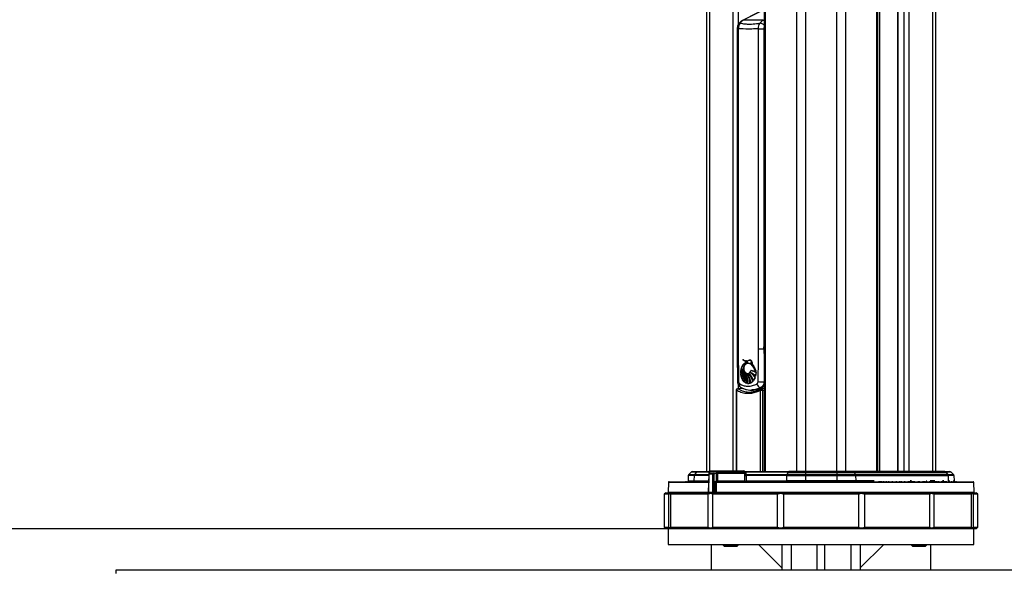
# Model space of a CAD drawing. Header units: millimetres. Extents: x 20 to 22981, y 40 to 19992.
# Tile 115 of 158: x 16663 to 17919, y 2065 to 2768. Entities that reach past the tile are written whole.
import ezdxf

# ---------------------------------------------------------------- set-up
doc = ezdxf.new("R2010")
doc.units = ezdxf.units.MM
doc.header["$LTSCALE"] = 2
doc.layers.add('COMPONENT_GEOMETRY', color=7, linetype='Continuous')
doc.styles.add('SLDTEXTSTYLE0', font='TXT', dxfattribs={"width": 0.75})
doc.dimstyles.new('SLDDIMSTYLE1', dxfattribs={"dimtxt": 100, "dimasz": 6.604, "dimexe": 0, "dimexo": 0.0625, "dimgap": 25, "dimtad": 0, "dimtih": 1, "dimtoh": 1, "dimdec": 0, "dimrnd": 1e-09, "dimzin": 12, "dimdsep": 46, "dimtxsty": 'SLDTEXTSTYLE0', "dimsah": 1, "dimcen": 0.09, "dimadec": 0, "dimazin": 3, "dimtfac": 1, "dimtdec": 3, "dimtofl": 0, "dimtmove": 0, "dimatfit": 3, "dimfxl": 1, "dimfrac": 2, "dimtolj": 1, "dimtzin": 12, "dimarcsym": 0})

# ---------------------------------------------------------------- blocks, each defined once
blk = doc.blocks.new('_D_6')
at = {"layer": 'COMPONENT_GEOMETRY', "color": 7}
for p, q in [((17487.7, 2118.5), (16066.8, 2118.5)), ((16073.1, 2118.5), (16073.1, 2051.2)), ((15889.9, 2030.9), (15859.4, 2030.9)), ((15859.4, 2030.9), (15859.4, 1872.1)), ((16256.4, 2030.9), (16286.9, 2030.9)), ((16286.9, 2030.9), (16286.9, 1872.1)), ((15859.4, 1872.1), (15889.9, 1872.1)), ((16286.9, 1872.1), (16256.4, 1872.1)), ((16073.1, 1655.2), (16073.1, 1722.5)), ((16566.3, 1655.2), (16066.8, 1655.2))]:
    blk.add_line(p, q, dxfattribs=at)
for points in [[(16073.1, 2118.5), (16072.1, 2111.9), (16074.1, 2111.9)], [(16073.1, 1655.2), (16074.1, 1661.8), (16072.1, 1661.8)]]:
    blk.add_solid(points, dxfattribs=at)
at = {"layer": 'COMPONENT_GEOMETRY', "color": 7, "char_height": 100, "attachment_point": 1, "style": 'SLDTEXTSTYLE0'}
for s, insert in [('9.12in', (15889.9, 2001)), ('232mm', (15837.3, 1851.4))]:
    blk.add_mtext(s, dxfattribs=dict(at, insert=insert))

msp = doc.modelspace()

# ---------------------------------------------------------------- linework, layer by layer
at = {"color": 8, "linetype": 'Continuous', "lineweight": 25}
for p, q in [((17654.15, 2191.49), (17654.15, 7939.49)), ((17665.22, 7939.49), (17665.22, 2191.49)), ((17705.17, 2191.49), (17705.17, 7939.49)), ((17716.25, 7939.49), (17716.25, 2191.49)), ((17614.05, 5799.24), (17614.05, 2191.49)), ((17756.35, 2191.49), (17756.35, 5799.24)), ((17542.65, 5785.38), (17542.65, 2192.28)), ((17573.13, 2192.39), (17573.13, 5781.02)), ((17579.31, 5781.02), (17579.31, 2761.38)), ((17759.63, 5790.35), (17759.63, 2191.49)), ((17783.31, 5781.02), (17783.31, 2191.49)), ((17791.09, 2191.49), (17791.09, 5781.02)), ((17797.26, 5781.02), (17797.26, 2191.49)), ((17827.75, 2191.49), (17827.75, 5785.38)), ((17611.33, 2767.32), (17612.66, 2768)), ((17578.24, 2756.57), (17579.55, 2756.57)), ((17612.23, 2347.5), (17612.66, 2353.98)), ((17578.24, 2347.5), (17579.55, 2347.5)), ((17588.92, 2330.63), (17588.8, 2330.63)), ((17593.04, 2333.51), (17592.9, 2333.51)), ((17579.31, 2303.03), (17579.31, 2297.26)), ((17577.19, 2295.2), (17576.68, 2295.2)), ((17577.19, 2295.2), (17577.19, 2192.39)), ((17585.58, 2297.6), (17579.17, 2297.05)), ((17579.17, 2297.05), (17581.29, 2296.05)), ((17607.93, 2191.49), (17607.93, 2295.2)), ((17610.58, 2295.2), (17610.58, 2191.49)), ((17541.76, 2186.56), (17523.08, 2186.56)), ((17523.56, 2187.9), (17541.79, 2187.9)), ((17542.07, 2190.91), (17526.06, 2190.91)), ((17541.8, 2188.03), (17542.09, 2188.03)), ((17587.86, 2191.48), (17542.12, 2191.48)), ((17643.11, 2190.91), (17587.91, 2190.91)), ((17541.54, 2177.52), (17490.33, 2177.52)), ((17522.87, 2179.46), (17541.58, 2179.46)), ((17880.07, 2177.52), (17551.53, 2177.52)), ((17753.01, 2179.46), (17729.41, 2179.46)), ((17800.72, 2179.46), (17798.79, 2179.46)), ((17820.36, 2179.46), (17819.65, 2179.46)), ((17830.26, 2179.46), (17824.37, 2179.46)), ((17841.65, 2179.46), (17839.97, 2179.46)), ((17847.53, 2179.46), (17849.32, 2179.46)), ((17853.55, 2179.46), (17854.85, 2179.46)), ((17490, 2165), (17541.23, 2165)), ((17541.23, 2165), (17541.52, 2165)), ((17551.45, 2165), (17880.39, 2165)), ((17647.2, 2098.49), (17647.2, 2065.49)), ((17723.2, 2098.49), (17723.2, 2065.49))]:
    msp.add_line(p, q, dxfattribs=at)
at = {"color": 7, "linetype": 'Continuous', "lineweight": 25}
for p, q in [((17612.66, 5796.17), (17612.66, 2191.49)), ((17757.73, 2191.49), (17757.73, 5796.17)), ((17539.3, 2191.49), (17539.3, 5786.52)), ((17782.88, 5781.02), (17782.88, 2191.49)), ((17831.09, 5786.51), (17831.09, 2191.49)), ((17604.03, 2776.95), (17584.8, 2767.07)), ((17609.63, 2779.53), (17585.87, 2767.32)), ((17611.33, 2767.32), (17585.87, 2767.32)), ((17578.24, 2756.57), (17578.24, 2347.5)), ((17579.55, 2756.57), (17579.55, 2347.5)), ((17605.33, 2756.57), (17612.23, 2756.57)), ((17605.33, 2347.5), (17605.33, 2756.57)), ((17612.23, 2756.57), (17612.23, 2347.5)), ((17612.23, 2347.5), (17605.33, 2347.5)), ((17585.48, 2334.32), (17586.1, 2333.76)), ((17585.62, 2334.32), (17586.02, 2333.95)), ((17588.8, 2330.63), (17591.57, 2331.79)), ((17589.7, 2332.74), (17589.84, 2332.74)), ((17591.62, 2329.93), (17591.42, 2329.93)), ((17591.71, 2331.79), (17591.57, 2331.79)), ((17591.69, 2329.92), (17591.98, 2329.85)), ((17593.18, 2333.51), (17592.61, 2333.26)), ((17594.36, 2333.62), (17593.32, 2333.51)), ((17595.87, 2331.2), (17595.75, 2331.2)), ((17595.98, 2328.66), (17595.86, 2328.66)), ((17596.09, 2330.35), (17596.2, 2330.35)), ((17582.66, 2316.59), (17582.68, 2316.59)), ((17582.67, 2319.01), (17582.81, 2319.01)), ((17582.67, 2319.01), (17582.7, 2319.01)), ((17582.68, 2316.59), (17582.7, 2319.01)), ((17587.32, 2318.72), (17582.68, 2316.59)), ((17582.7, 2319.01), (17586.88, 2319.67)), ((17582.76, 2319.8), (17583.15, 2322.11)), ((17586.88, 2319.67), (17582.76, 2319.8)), ((17582.76, 2315.6), (17587.32, 2318.72)), ((17583.23, 2312.93), (17582.76, 2315.6)), ((17582.8, 2316.59), (17582.95, 2316.59)), ((17582.81, 2319.01), (17582.83, 2319.01)), ((17583.03, 2315.6), (17582.89, 2315.6)), ((17583.14, 2322.11), (17583.15, 2322.11)), ((17583.15, 2322.11), (17586.47, 2321.02)), ((17587.83, 2317.96), (17583.23, 2312.93)), ((17583.23, 2312.93), (17583.23, 2312.93)), ((17583.28, 2322.11), (17583.42, 2322.11)), ((17586.47, 2321.02), (17583.33, 2322.85)), ((17583.37, 2312.93), (17583.51, 2312.93)), ((17583.5, 2311.98), (17587.83, 2317.96)), ((17584.59, 2309.31), (17583.5, 2311.98)), ((17583.5, 2311.98), (17583.5, 2311.98)), ((17583.79, 2311.98), (17583.65, 2311.98)), ((17585.31, 2319.61), (17585.45, 2319.61)), ((17586.55, 2321.02), (17586.47, 2321.02)), ((17586.97, 2319.67), (17586.88, 2319.67)), ((17586.89, 2319.64), (17587.26, 2319.67)), ((17587.42, 2318.72), (17587.32, 2318.72)), ((17587.94, 2317.96), (17587.83, 2317.96)), ((17588.44, 2317.27), (17588.33, 2317.27)), ((17588.93, 2317.67), (17588.5, 2318.12)), ((17589.18, 2316.69), (17589.06, 2316.69)), ((17590.37, 2316.76), (17589.44, 2317.25)), ((17590.14, 2316.08), (17590.01, 2316.08)), ((17591.26, 2316.55), (17591.4, 2316.55)), ((17591.4, 2316.08), (17591.26, 2316.08)), ((17593.04, 2316.37), (17592.9, 2316.37)), ((17594.43, 2318.1), (17593.95, 2317.61)), ((17594.72, 2317.82), (17594.59, 2317.82)), ((17595.71, 2320.47), (17595.85, 2320.47)), ((17595.85, 2320.47), (17595.99, 2320.47)), ((17601.65, 2313.09), (17601.66, 2313.09)), ((17602.24, 2317.96), (17601.66, 2313.09)), ((17601.85, 2320.5), (17602.41, 2319.41)), ((17602.13, 2319.41), (17602.16, 2319.41)), ((17602.21, 2317.96), (17602.24, 2317.96)), ((17586.96, 2306.13), (17585.13, 2308.39)), ((17585.18, 2308.39), (17585.13, 2308.39)), ((17585.46, 2308.39), (17585.32, 2308.39)), ((17590.21, 2304.17), (17587.74, 2305.46)), ((17587.84, 2305.46), (17587.74, 2305.46)), ((17588.12, 2305.46), (17587.98, 2305.46)), ((17594.2, 2304.12), (17591.26, 2303.93)), ((17591.4, 2303.93), (17591.26, 2303.93)), ((17598.16, 2306.57), (17595.22, 2304.49)), ((17595.34, 2304.49), (17595.49, 2304.49)), ((17595.49, 2304.49), (17595.63, 2304.49)), ((17601.16, 2311.48), (17599.05, 2307.6)), ((17576.68, 2295.2), (17576.68, 2192.39)), ((17585.21, 2297.77), (17578.51, 2297.19)), ((17595.68, 2295.49), (17597.1, 2295.49)), ((17607.93, 2295.2), (17610.58, 2295.2)), ((17608.51, 2298.24), (17608.04, 2298.74)), ((17612.66, 2297.46), (17609.12, 2297.19)), ((17515.79, 2186.56), (17515.55, 2179.46)), ((17523.08, 2186.56), (17515.79, 2186.56)), ((17519.38, 2190.91), (17516.38, 2187.9)), ((17516.38, 2187.9), (17523.56, 2187.9)), ((17526.06, 2190.91), (17519.38, 2190.91)), ((17520.8, 2191.49), (17527.24, 2191.49)), ((17523.08, 2186.56), (17522.87, 2179.46)), ((17526.06, 2190.91), (17523.56, 2187.9)), ((17527.24, 2191.49), (17542.12, 2191.49)), ((17541.8, 2188.03), (17541.23, 2165)), ((17542.09, 2188.03), (17541.52, 2165)), ((17542.12, 2191.48), (17541.99, 2189.99)), ((17543.21, 2189.99), (17541.99, 2189.99)), ((17547.16, 2188.03), (17542.09, 2188.03)), ((17543.12, 2192.39), (17586.86, 2192.39)), ((17543.51, 2189.99), (17548.57, 2189.99)), ((17547.16, 2165), (17547.16, 2188.03)), ((17548.57, 2189.99), (17551.45, 2189.99)), ((17548.58, 2188.03), (17548.58, 2165)), ((17551.87, 2189.01), (17549.27, 2189.01)), ((17587.99, 2189.99), (17551.45, 2189.99)), ((17551.78, 2179.47), (17551.87, 2189.01)), ((17551.87, 2189.01), (17551.87, 2189.03)), ((17553.1, 2189.03), (17553.1, 2188.99)), ((17587.77, 2189.03), (17553.1, 2189.03)), ((17587.77, 2188.58), (17587.77, 2189.03)), ((17587.97, 2179.46), (17587.77, 2186.56)), ((17587.86, 2191.49), (17643.89, 2191.49)), ((17587.99, 2189.99), (17587.86, 2191.48)), ((17589.16, 2189.7), (17589.25, 2187.9)), ((17589.25, 2187.9), (17641.45, 2187.9)), ((17589.44, 2186.56), (17589.63, 2179.46)), ((17641.12, 2186.56), (17589.44, 2186.56)), ((17641.12, 2186.56), (17640.99, 2179.46)), ((17641.12, 2186.56), (17665.22, 2186.56)), ((17643.11, 2190.91), (17641.45, 2187.9)), ((17665.22, 2187.9), (17641.45, 2187.9)), ((17643.11, 2190.91), (17665.22, 2190.91)), ((17665.22, 2191.49), (17643.89, 2191.49)), ((17665.22, 2190.91), (17665.22, 2191.49)), ((17705.17, 2191.49), (17665.22, 2191.49)), ((17665.22, 2190.91), (17665.22, 2187.9)), ((17665.22, 2190.91), (17705.17, 2190.91)), ((17705.17, 2187.9), (17665.22, 2187.9)), ((17665.22, 2186.56), (17665.22, 2187.9)), ((17665.22, 2186.56), (17665.22, 2179.46)), ((17665.22, 2186.56), (17705.17, 2186.56)), ((17705.17, 2191.49), (17705.17, 2190.91)), ((17726.5, 2191.49), (17705.17, 2191.49)), ((17705.17, 2190.91), (17705.17, 2187.9)), ((17705.17, 2190.91), (17727.29, 2190.91)), ((17705.17, 2186.56), (17705.17, 2187.9)), ((17728.95, 2187.9), (17705.17, 2187.9)), ((17705.17, 2186.56), (17705.17, 2179.46)), ((17705.17, 2186.56), (17729.27, 2186.56)), ((17843.16, 2191.49), (17726.5, 2191.49)), ((17727.29, 2190.91), (17728.95, 2187.9)), ((17727.29, 2190.91), (17844.33, 2190.91)), ((17846.83, 2187.9), (17728.95, 2187.9)), ((17729.27, 2186.56), (17729.41, 2179.46)), ((17729.27, 2186.56), (17847.32, 2186.56)), ((17843.16, 2191.49), (17849.6, 2191.49)), ((17844.33, 2190.91), (17846.83, 2187.9)), ((17851.02, 2190.91), (17844.33, 2190.91)), ((17846.83, 2187.9), (17854.02, 2187.9)), ((17847.32, 2186.56), (17847.53, 2179.46)), ((17854.6, 2186.56), (17847.32, 2186.56)), ((17851.02, 2190.91), (17854.02, 2187.9)), ((17854.6, 2186.56), (17854.85, 2179.46)), ((17490.33, 2177.52), (17490, 2165)), ((17491.33, 2178.49), (17541.56, 2178.49)), ((17512.65, 2179.05), (17512.65, 2178.49)), ((17512.74, 2178.99), (17512.74, 2178.49)), ((17515.55, 2179.46), (17522.87, 2179.46)), ((17550.06, 2165), (17550.13, 2177.53)), ((17551.52, 2179.47), (17551.78, 2179.47)), ((17552.23, 2178.49), (17879.07, 2178.49)), ((17553, 2179.46), (17587.97, 2179.46)), ((17589.63, 2179.46), (17640.99, 2179.46)), ((17665.22, 2179.46), (17640.99, 2179.46)), ((17705.17, 2179.46), (17665.22, 2179.46)), ((17665.22, 2178.49), (17665.22, 2179.46)), ((17705.17, 2178.49), (17705.17, 2179.46)), ((17729.41, 2179.46), (17705.17, 2179.46)), ((17753.51, 2178.99), (17753.51, 2178.49)), ((17758.86, 2179.05), (17758.86, 2178.49)), ((17760.5, 2179.05), (17760.5, 2178.49)), ((17762.33, 2179.05), (17762.33, 2178.49)), ((17764.92, 2179.05), (17764.92, 2178.49)), ((17768.4, 2179.05), (17768.4, 2178.49)), ((17768.49, 2178.99), (17768.49, 2179.05)), ((17771.59, 2178.49), (17771.59, 2179.05)), ((17776.39, 2178.49), (17776.39, 2179.05)), ((17781.34, 2178.49), (17781.34, 2179.05)), ((17785.5, 2178.49), (17785.5, 2179.05)), ((17787.77, 2178.49), (17787.77, 2179.05)), ((17787.95, 2178.49), (17787.95, 2179.05)), ((17791.75, 2179.05), (17791.75, 2178.49)), ((17796.69, 2178.49), (17796.69, 2179.05)), ((17797.03, 2178.99), (17798.68, 2178.99)), ((17798.68, 2178.99), (17798.68, 2178.49)), ((17798.68, 2178.99), (17800.66, 2178.99)), ((17800.66, 2178.99), (17800.66, 2178.49)), ((17800.66, 2178.99), (17802.7, 2178.99)), ((17802.7, 2178.99), (17802.7, 2178.49)), ((17802.7, 2178.99), (17804.67, 2178.99)), ((17802.82, 2179.05), (17802.82, 2178.99)), ((17804.67, 2178.99), (17804.67, 2178.49)), ((17808.55, 2178.99), (17808.55, 2178.49)), ((17811.04, 2178.99), (17811.04, 2178.49)), ((17815.32, 2178.99), (17815.99, 2178.99)), ((17815.33, 2178.49), (17815.33, 2179.05)), ((17815.99, 2178.99), (17815.99, 2178.49)), ((17816.81, 2178.99), (17816.81, 2178.49)), ((17816.81, 2178.99), (17818.03, 2178.99)), ((17818.03, 2178.99), (17818.03, 2178.49)), ((17818.78, 2178.99), (17818.88, 2178.99)), ((17818.88, 2178.99), (17818.88, 2178.49)), ((17818.88, 2178.99), (17819.23, 2178.99)), ((17819.23, 2178.99), (17819.23, 2178.49)), ((17820.65, 2178.99), (17820.65, 2178.49)), ((17823, 2178.99), (17823, 2178.49)), ((17823.77, 2178.49), (17823.77, 2179.05)), ((17824.07, 2178.99), (17827.57, 2178.99)), ((17827.57, 2178.99), (17827.57, 2178.49)), ((17827.57, 2178.99), (17829.1, 2178.99)), ((17829.1, 2178.99), (17829.1, 2178.49)), ((17829.29, 2178.49), (17829.29, 2178.99)), ((17829.34, 2178.99), (17831.53, 2178.99)), ((17830.65, 2179.05), (17830.65, 2178.99)), ((17831.39, 2179.05), (17831.39, 2178.99)), ((17831.53, 2178.99), (17831.53, 2178.49)), ((17832.23, 2178.99), (17832.23, 2178.49)), ((17832.23, 2178.99), (17833.84, 2178.99)), ((17833.84, 2178.99), (17833.84, 2178.49)), ((17835.21, 2179.05), (17835.21, 2178.49)), ((17839.18, 2178.49), (17839.18, 2179.05)), ((17839.52, 2178.99), (17843.45, 2178.99)), ((17843.45, 2178.99), (17843.45, 2178.49)), ((17843.45, 2178.99), (17843.86, 2178.99)), ((17843.86, 2178.99), (17843.86, 2178.49)), ((17843.86, 2178.99), (17844.25, 2178.99)), ((17844.25, 2178.99), (17844.25, 2178.49)), ((17845.1, 2178.49), (17845.1, 2179.05)), ((17850.03, 2178.99), (17850.03, 2178.49)), ((17851.95, 2178.49), (17851.95, 2179.05)), ((17857.75, 2178.49), (17857.75, 2179.05)), ((17880.39, 2165), (17880.07, 2177.52)), ((17487.2, 2164.49), (17485.2, 2162.49)), ((17485.2, 2162.49), (17485.2, 2120.49)), ((17491.06, 2162.49), (17485.2, 2162.49)), ((17487.2, 2164.49), (17541.87, 2164.49)), ((17491.06, 2120.49), (17491.06, 2162.49)), ((17541.11, 2162.49), (17493.03, 2162.49)), ((17493.03, 2162.49), (17493.03, 2120.49)), ((17541.11, 2120.49), (17541.11, 2162.49)), ((17541.52, 2165), (17547.16, 2165)), ((17541.87, 2164.49), (17541.73, 2164.49)), ((17547.52, 2164.49), (17541.87, 2164.49)), ((17629.77, 2162.49), (17546.49, 2162.49)), ((17546.49, 2162.49), (17546.49, 2120.49)), ((17548.22, 2164.49), (17547.52, 2164.49)), ((17548.2, 2164.49), (17883.2, 2164.49)), ((17548.4, 2164.49), (17548.22, 2164.49)), ((17548.58, 2165), (17550.06, 2165)), ((17629.77, 2120.49), (17629.77, 2162.49)), ((17733.28, 2162.49), (17637.12, 2162.49)), ((17637.12, 2162.49), (17637.12, 2120.49)), ((17733.28, 2120.49), (17733.28, 2162.49)), ((17823.9, 2162.49), (17740.63, 2162.49)), ((17740.63, 2162.49), (17740.63, 2120.49)), ((17823.9, 2120.49), (17823.9, 2162.49)), ((17877.36, 2162.49), (17829.29, 2162.49)), ((17829.29, 2162.49), (17829.29, 2120.49)), ((17877.36, 2120.49), (17877.36, 2162.49)), ((17885.2, 2162.49), (17879.33, 2162.49)), ((17879.33, 2162.49), (17879.33, 2120.49)), ((17885.2, 2162.49), (17883.2, 2164.49)), ((17885.2, 2120.49), (17885.2, 2162.49)), ((17485.2, 2120.49), (17487.2, 2118.49)), ((17485.2, 2120.49), (17491.06, 2120.49)), ((17883.2, 2118.49), (17487.2, 2118.49)), ((17490.2, 2118.49), (17490.2, 2098.49)), ((17493.03, 2120.49), (17541.11, 2120.49)), ((17546.49, 2120.49), (17629.77, 2120.49)), ((17637.12, 2120.49), (17733.28, 2120.49)), ((17740.63, 2120.49), (17823.9, 2120.49)), ((17829.29, 2120.49), (17877.36, 2120.49)), ((17879.33, 2120.49), (17885.2, 2120.49)), ((17880.2, 2098.49), (17880.2, 2118.49)), ((17883.2, 2118.49), (17885.2, 2120.49)), ((17490.2, 2098.49), (17880.2, 2098.49)), ((17545.2, 2065.49), (17545.2, 2098.49)), ((17559.95, 2098.49), (17559.95, 2098.15)), ((17559.95, 2098.15), (17561.6, 2096.49)), ((17559.95, 2098.15), (17571.86, 2098.15)), ((17571.86, 2098.15), (17579.95, 2098.15)), ((17578.29, 2096.49), (17579.95, 2098.15)), ((17579.95, 2098.15), (17579.95, 2098.49)), ((17605.2, 2098.49), (17635.2, 2068.49)), ((17635.2, 2098.49), (17635.2, 2065.49)), ((17680.2, 2065.49), (17680.2, 2098.49)), ((17690.2, 2065.49), (17690.2, 2098.49)), ((17735.2, 2098.49), (17735.2, 2065.49)), ((17765.2, 2098.49), (17735.2, 2068.49)), ((17800.17, 2098.49), (17800.17, 2098.15)), ((17800.17, 2098.15), (17801.82, 2096.49)), ((17800.17, 2098.15), (17820.17, 2098.15)), ((17818.51, 2096.49), (17820.17, 2098.15)), ((17820.17, 2098.15), (17820.17, 2098.49)), ((17825.2, 2065.49), (17825.2, 2098.49)), ((17561.6, 2096.49), (17571.54, 2096.49)), ((17571.54, 2096.49), (17578.29, 2096.49)), ((17801.82, 2096.49), (17818.51, 2096.49)), ((16785.2, 2065.49), (16785.2, 2061.49)), ((16789.2, 2065.49), (16785.2, 2065.49)), ((18581.2, 2065.49), (16789.2, 2065.49))]:
    msp.add_line(p, q, dxfattribs=at)
at = {"color": 8, "linetype": 'Continuous', "lineweight": 25, "flags": 128}
for points in [[(17584.8, 2767.07), (17585.21, 2767.23), (17585.87, 2767.32)], [(17611.33, 2767.32), (17612.04, 2767.23), (17612.66, 2767.01)], [(17579.17, 2297.05), (17578.81, 2297.17), (17578.51, 2297.19)], [(17603.72, 2296.31), (17604.36, 2296.09), (17605.92, 2295.62)], [(17607.93, 2295.2), (17607.85, 2295.56), (17607.82, 2295.9), (17607.84, 2296.22), (17607.92, 2296.5), (17608.06, 2296.73), (17608.23, 2296.9), (17608.31, 2296.95)], [(17610.58, 2295.2), (17610.52, 2295.68), (17610.38, 2296.13), (17610.18, 2296.53), (17609.93, 2296.85), (17609.64, 2297.07), (17609.32, 2297.18), (17609.12, 2297.19)]]:
    msp.add_lwpolyline(points, dxfattribs=at)
at = {"color": 7, "linetype": 'Continuous', "lineweight": 25, "flags": 128}
for points in [[(17588.39, 2318.08), (17587.9, 2318.74), (17587.06, 2320.59), (17586.69, 2322.72), (17586.82, 2324.9), (17587.45, 2326.91), (17588.51, 2328.52), (17589.87, 2329.56), (17591.4, 2329.92)], [(17587.04, 2321.19), (17586.83, 2322.72), (17586.97, 2324.9), (17587.59, 2326.91), (17588.65, 2328.52), (17590.01, 2329.56), (17591.44, 2329.92)], [(17587.04, 2321.19), (17586.83, 2322.72), (17586.97, 2324.9), (17587.59, 2326.91), (17588.65, 2328.52), (17590.01, 2329.56), (17591.44, 2329.92)], [(17589.98, 2332.74), (17589.27, 2332.78), (17588.99, 2332.81)], [(17589.98, 2332.74), (17589.27, 2332.78), (17588.99, 2332.81)], [(17587.09, 2318.34), (17587.13, 2318.36), (17587.7, 2318.72)], [(17587.52, 2317.03), (17587.68, 2317.24), (17588.22, 2317.96)], [(17589.64, 2317.21), (17589.4, 2317.38), (17588.61, 2318.16)], [(17603.98, 2294.97), (17603.51, 2295.12), (17601.81, 2295.74)], [(17609.32, 2298.41), (17608.99, 2298.29), (17608.51, 2298.24)], [(17553.1, 2188.99), (17553.08, 2186.99), (17553, 2179.46)], [(17551.53, 2177.52), (17551.51, 2175.52), (17551.47, 2167.52), (17551.45, 2165)], [(17553, 2179.46), (17552.99, 2179.27), (17552.96, 2179.08), (17552.91, 2178.92), (17552.84, 2178.77), (17552.77, 2178.65), (17552.68, 2178.56), (17552.58, 2178.51), (17552.48, 2178.49)], [(17640.43, 2178.49), (17640.54, 2178.51), (17640.64, 2178.56), (17640.74, 2178.65), (17640.82, 2178.77), (17640.89, 2178.92), (17640.94, 2179.08), (17640.97, 2179.27), (17640.99, 2179.46)], [(17729.96, 2178.49), (17729.86, 2178.51), (17729.76, 2178.56), (17729.66, 2178.65), (17729.58, 2178.77), (17729.51, 2178.92), (17729.46, 2179.08), (17729.42, 2179.27), (17729.41, 2179.46)]]:
    msp.add_lwpolyline(points, dxfattribs=at)
at = {"color": 7, "linetype": 'Continuous', "lineweight": 25}
for centre, radius, start, end in [((17591.37, 2757.06), 11.64, 118.20136, 144.94174), ((17616.83, 2757.06), 11.64, 118.20136, 144.94174), ((17595.51, 2320), 12.51, 121.78298, 166.83621), ((17595.65, 2320), 12.51, 121.78298, 166.83621), ((17591.21, 2339.81), 8.04, 223.04936, 273.57051), ((17589.82, 2339.92), 7.17, 231.29199, 296.67499), ((17590.23, 2340.24), 7.5, 232.04465, 269.15093), ((17595.84, 2317.91), 14.48, 106.54691, 118.52228), ((17595.98, 2317.91), 14.48, 106.54691, 118.52228), ((17562.12, 2299.46), 44.71, 26.50258, 40.77639), ((17562.26, 2299.46), 44.71, 26.50258, 40.77639), ((17562.97, 2299.89), 44, 29.13084, 40.83299), ((17557.4, 2302.69), 47.76, 20.49966, 33.31402), ((17557.54, 2302.69), 47.76, 20.49966, 33.31402), ((17602.18, 2317.7), 19.55, 176.16309, 183.2594), ((17578.38, 2332.53), 16.51, 285.03304, 303.18984), ((17582.8, 2332.51), 13.5, 269.48827, 288.02967), ((17601.38, 2317.79), 18.75, 166.68475, 173.83257), ((17585.45, 2338.68), 19.07, 261.85108, 274.58847), ((17575.81, 2331.04), 16.93, 294.16232, 313.26752), ((17601.28, 2317.6), 18.64, 186.15334, 194.4983), ((17602.33, 2317.7), 19.55, 176.16309, 183.2594), ((17578.52, 2332.53), 16.51, 285.03304, 303.18984), ((17582.94, 2332.51), 13.5, 269.48827, 288.02967), ((17601.52, 2317.79), 18.75, 166.68475, 173.83257), ((17585.59, 2338.68), 19.07, 261.85108, 274.58847), ((17575.96, 2331.04), 16.93, 294.16232, 313.26752), ((17601.42, 2317.6), 18.64, 186.15334, 194.4983), ((17583.08, 2332.51), 13.5, 269.48827, 288.02967), ((17585.73, 2338.72), 19.11, 261.85674, 269.99295), ((17576.1, 2331.04), 16.93, 294.16232, 313.26752), ((17601.56, 2317.6), 18.64, 186.15334, 194.4983), ((17589.47, 2336.16), 15.42, 245.74487, 259.0658), ((17565.63, 2334.13), 27.56, 309.68939, 324.05583), ((17589.61, 2336.16), 15.42, 245.74487, 259.0658), ((17595.41, 2340.41), 21.32, 235.50135, 245.44903), ((17565.77, 2334.13), 27.56, 309.68939, 324.05583), ((17565.99, 2333.9), 27.24, 309.64852, 322.13218), ((17589.82, 2336.34), 15.61, 245.79437, 255.88069), ((17595.55, 2340.41), 21.32, 235.50135, 245.44903), ((17564.14, 2331), 27.14, 315.52067, 331.28045), ((17598.58, 2316.78), 15.82, 197.63576, 208.15336), ((17564.28, 2331), 27.14, 315.52067, 331.28045), ((17598.73, 2316.78), 15.82, 197.63576, 208.15336), ((17564.42, 2331), 27.14, 315.52067, 331.28045), ((17598.87, 2316.78), 15.82, 197.63576, 208.15336), ((17559.97, 2326.01), 29.78, 325.90412, 342.94103), ((17560.54, 2325.76), 29.29, 325.83518, 339.96796), ((17553.51, 2325.06), 35.79, 332.22831, 347.42264), ((17553.65, 2325.06), 35.79, 332.22831, 347.42264), ((17553.79, 2325.06), 35.79, 332.22831, 347.42264), ((17585.59, 2338.66), 19.05, 270.00137, 274.59358), ((17535.23, 2322.09), 54.22, 342.87571, 354.28208), ((17535.57, 2322.04), 54.02, 342.86519, 353.00674), ((17557.64, 2327.01), 32.58, 337.15281, 342.59847), ((17548.02, 2315.92), 41.17, 345.29264, 1.07443), ((17548.16, 2315.92), 41.17, 345.29264, 1.07443), ((17548.3, 2315.92), 41.17, 345.29264, 1.07443), ((17550.74, 2305.84), 40.7, 357.30659, 14.56702), ((17549.01, 2309.44), 41.66, 352.74297, 9.18016), ((17550.89, 2305.84), 40.7, 357.30659, 14.56702), ((17551.03, 2305.84), 40.7, 357.30659, 14.56702), ((17549.09, 2309.44), 41.73, 352.75013, 7.16466), ((17559.74, 2298.85), 36.05, 8.9968, 28.55241), ((17555.48, 2300.96), 38.97, 4.65761, 22.83272), ((17559.88, 2298.85), 36.05, 8.9968, 28.55241), ((17560.02, 2298.85), 36.05, 8.9968, 28.55241), ((17555.31, 2300.91), 39.29, 4.69587, 20.88694), ((17575.77, 2297.92), 25.27, 22.51942, 46.90235), ((17568.92, 2297.29), 30.75, 17.55832, 38.34998), ((17575.91, 2297.92), 25.27, 22.51942, 46.90235), ((17576.06, 2297.92), 25.27, 22.51942, 46.90235), ((17568.83, 2297.2), 31, 17.60132, 37.01938), ((17586.63, 2298.56), 20.89, 44.06047, 67.21837), ((17580.07, 2296.5), 25.87, 35.37537, 55.49447), ((17586.77, 2298.56), 20.89, 44.06047, 67.21837), ((17586.92, 2298.56), 20.89, 44.06047, 67.21837), ((17580.14, 2296.44), 25.97, 35.39436, 54.83293), ((17593.14, 2304.18), 16.49, 56.65008, 81.03221), ((17593.28, 2304.18), 16.49, 56.65008, 81.03221), ((17593.31, 2303.97), 16.73, 56.73487, 76.1238), ((17583.09, 2317.68), 19.11, 346.09475, 0.83742), ((17583.23, 2317.68), 19.11, 346.09475, 0.83742), ((17595.07, 2314.68), 11.73, 212.44441, 226.82106), ((17595.22, 2314.68), 11.73, 212.44441, 226.82106), ((17595.36, 2314.68), 11.73, 212.44441, 226.82106), ((17592.8, 2312), 8.2, 232.80626, 252.54451), ((17593.08, 2312), 8.2, 232.80626, 252.54451), ((17592.42, 2310.85), 6.99, 261.6391, 285.85387), ((17591.54, 2312.84), 9.18, 294.50808, 316.88964), ((17587.45, 2316.24), 14.51, 323.44498, 340.82647), ((17587.6, 2316.24), 14.51, 323.44498, 340.82647), ((17609.24, 2304.63), 6.01, 191.8373, 258.54449), ((17612.16, 2496.39), 190.31, 267.81078, 270.15767), ((17578.68, 2295.2), 2, 94.91546, 180), ((17579.52, 2294.69), 2.38, 98.34462, 167.79488), ((17609.27, 2295.2), 2, 94.27551, 118.59275), ((17517.79, 2186.49), 2, 135, 178), ((17520.8, 2189.49), 2, 90, 135), ((17525.28, 2186.52), 2.21, 141.19481, 179.00198), ((17527.27, 2189.95), 1.54, 91.18426, 141.71565), ((17543.12, 2191.39), 1, 90, 175), ((17543.21, 2188.99), 1, 90, 159.68863), ((17547.87, 2154.47), 33.57, 88.79313, 91.20687), ((17548.39, 2189.12), 0.887, 352.69985, 78.77449), ((17552.49, 2208.41), 19.4, 268.18589, 271.81411), ((17552.84, 2213.61), 24.62, 267.75644, 270.61619), ((17586.77, 2188.99), 1, 1.99664, 89.99694), ((17586.86, 2191.39), 1, 5, 90), ((17588.77, 2188.81), 1.03, 193.41659, 297.65545), ((17588.6, 2193.61), 7.1, 263.24647, 276.75353), ((17644.07, 2186.56), 2.95, 152.89784, 180.02091), ((17644, 2190.53), 0.967, 96.42053, 157.16184), ((17726.39, 2190.53), 0.967, 22.83816, 83.57947), ((17726.32, 2186.56), 2.95, 359.97909, 27.10216), ((17843.12, 2189.95), 1.54, 38.28435, 88.81574), ((17845.11, 2186.52), 2.21, 0.99802, 38.80519), ((17849.6, 2189.49), 2, 45, 90), ((17852.6, 2186.49), 2, 2, 45), ((17491.33, 2177.49), 1, 90, 178.5), ((17514.55, 2179.49), 1, 270, 358), ((17521.95, 2179.41), 0.921, 275.4698, 2.99523), ((17540.87, 2179.49), 1, 270, 313.92442), ((17551, 2204.88), 27.36, 268.18276, 271.09941), ((17552.4, 2179.36), 0.887, 172.69985, 258.77449), ((17552.66, 2179.36), 0.887, 172.69985, 258.77449), ((17552.74, 2204.09), 24.64, 267.75922, 270.60914), ((17588.96, 2179.49), 0.997, 181.81601, 269.83121), ((17588.8, 2186.81), 7.4, 263.53339, 276.46661), ((17588.77, 2179.34), 0.874, 282.69975, 7.39012), ((17855.85, 2179.49), 1, 182, 210.68315), ((17879.07, 2177.49), 1, 1.5, 90), ((17490.5, 2164.99), 0.5, 178.5, 270), ((17541.73, 2164.99), 0.5, 179.28744, 270), ((17541.96, 2164.93), 0.449, 171.20543, 258.38327), ((17547.61, 2164.93), 0.449, 171.20543, 258.38327), ((17548.13, 2164.93), 0.449, 281.61673, 8.79457), ((17549.62, 2164.93), 0.449, 281.61673, 8.79457), ((17551.9, 2164.93), 0.449, 170.33701, 257.10751), ((17879.89, 2164.99), 0.5, 270, 1.5)]:
    msp.add_arc(centre, radius, start, end, dxfattribs=at)
at = {"color": 8, "linetype": 'Continuous', "lineweight": 25}
for centre, radius, start, end in [((17581.66, 2761.97), 1.79, 83.81387, 140.60513), ((17606.43, 2755.51), 8.28, 41.21, 83.94516), ((17579.78, 2299.52), 6.7, 88.57047, 99.8323), ((17584.85, 2302.02), 3.76, 158.4924, 231.71717), ((17848.67, 2179.48), 1.15, 181.41464, 206.02352)]:
    msp.add_arc(centre, radius, start, end, dxfattribs=at)
for centre, major_axis, ratio, start_param, end_param in [((17600.46, 2342.57), (6.6, 46.86), 0.7000837, 3.2399493, 3.5833907), ((17066.83, 2348.62), (827.18, 0), 0.0857028, 5.4297005, 5.4330512)]:
    msp.add_ellipse(centre, major_axis=major_axis, ratio=ratio, start_param=start_param, end_param=end_param, dxfattribs=at)
at = {"color": 7, "linetype": 'Continuous', "lineweight": 25}
for centre, major_axis, ratio, start_param, end_param in [((17543.5, 2187.99), (0.02, 2), 0.7070529, 0.008726, 1.562069), ((17548.58, 2187.99), (-0.02, 2), 0.7070529, 6.2744593, 7.8278024), ((17549.29, 2188.01), (-0.025, 1), 0.7068915, 6.2657426, 7.8190857), ((17547.87, 2164.99), (1, 0), 0.0123388, 0.7855505, 2.3560422)]:
    msp.add_ellipse(centre, major_axis=major_axis, ratio=ratio, start_param=start_param, end_param=end_param, dxfattribs=at)
for points, knots in [([(17584.8, 2767.07), (17584.27, 2766.77), (17582.99, 2766.03), (17581.47, 2764.65), (17580.59, 2763.52), (17580.27, 2763.1)], [0, 0, 0, 0, 0.3024783, 0.7455678, 1, 1, 1, 1]), ([(17580.29, 2763.1), (17580.25, 2763.06), (17579.72, 2762.48), (17579.05, 2760.98), (17578.34, 2758.81), (17578.3, 2757.28), (17578.27, 2756.57)], [0, 0, 0, 0, 0.0212174, 0.3537486, 0.6987456, 1, 1, 1, 1]), ([(17581.85, 2763.75), (17581.74, 2763.6), (17581.05, 2762.65), (17579.92, 2760.35), (17579.68, 2757.9), (17579.55, 2756.57)], [0, 0, 0, 0, 0.0809636, 0.5029455, 1, 1, 1, 1]), ([(17605.33, 2756.57), (17603.99, 2756.5), (17599.64, 2756.26), (17590.89, 2756), (17583.81, 2756.36), (17579.55, 2756.57)], [0, 0, 0, 0, 0.1493189, 0.4868131, 1, 1, 1, 1]), ([(17581.85, 2763.75), (17583.82, 2763.41), (17587.78, 2762.73), (17594.84, 2762.41), (17601.4, 2762.9), (17605.86, 2763.54), (17607.3, 2763.75)], [0, 0, 0, 0, 0.2612514, 0.5245178, 0.8454398, 1, 1, 1, 1]), ([(17605.33, 2756.57), (17605.41, 2757.9), (17605.57, 2760.35), (17606.57, 2762.65), (17607.2, 2763.6), (17607.3, 2763.75)], [0, 0, 0, 0, 0.4970545, 0.9190364, 1, 1, 1, 1]), ([(17578.29, 2347.5), (17578.28, 2341.05), (17578.26, 2327.25), (17578.53, 2313.46), (17578.67, 2306.12)], [0, 0, 0, 0, 0.4679243, 1, 1, 1, 1]), ([(17579.55, 2347.5), (17579.56, 2342.4), (17579.58, 2328.64), (17579.8, 2314.88), (17579.94, 2306.22)], [0, 0, 0, 0, 0.3702147, 1, 1, 1, 1]), ([(17604.89, 2306.22), (17605.05, 2314.88), (17605.29, 2328.64), (17605.32, 2342.4), (17605.33, 2347.5)], [0, 0, 0, 0, 0.6297853, 1, 1, 1, 1]), ([(17583.33, 2322.85), (17583.83, 2324.23), (17584.82, 2327), (17586.93, 2329.45), (17588.36, 2330.35), (17588.8, 2330.63)], [0, 0, 0, 0, 0.4088162, 0.8176294, 1, 1, 1, 1]), ([(17585.28, 2334.32), (17586.26, 2333.74), (17588.22, 2332.58), (17590.93, 2332.68), (17592.43, 2333.31), (17592.9, 2333.51)], [0, 0, 0, 0, 0.4073123, 0.8146318, 1, 1, 1, 1]), ([(17591.57, 2331.79), (17590.44, 2331.83), (17588.17, 2331.9), (17586.25, 2333.52), (17585.28, 2334.32)], [0, 0, 0, 0, 0.4994679, 1, 1, 1, 1]), ([(17591.26, 2329.92), (17590.73, 2329.85), (17589.68, 2329.7), (17588.28, 2328.55), (17587.22, 2326.85), (17586.62, 2324.73), (17586.53, 2322.45), (17586.98, 2320.25), (17587.9, 2318.39), (17589.21, 2317.08), (17590.76, 2316.46), (17592.37, 2316.6), (17593.86, 2317.5), (17594.97, 2318.88), (17595.41, 2320.01), (17595.59, 2320.47)], [0, 0, 0, 0, 0.078696, 0.1573916, 0.2360954, 0.3148018, 0.3934965, 0.4721808, 0.5508705, 0.6295737, 0.7082803, 0.7869767, 0.8656654, 0.9443584, 1, 1, 1, 1]), ([(17595.86, 2328.66), (17595.75, 2328.73), (17595.42, 2328.95), (17594.64, 2328.87), (17593.64, 2329.32), (17592.49, 2329.86), (17591.68, 2329.9), (17591.26, 2329.92)], [0, 0, 0, 0, 0.0766778, 0.2283273, 0.4807225, 0.7367162, 1, 1, 1, 1]), ([(17591.4, 2329.92), (17592.26, 2329.73), (17593.5, 2329.44), (17594.86, 2328.9), (17595.56, 2328.92), (17595.84, 2328.75), (17595.98, 2328.66)], [0, 0, 0, 0, 0.5598891, 0.8057975, 0.903562, 1, 1, 1, 1]), ([(17591.55, 2329.92), (17592.13, 2329.88), (17593.2, 2329.79), (17594.42, 2328.97), (17595.31, 2328.92), (17595.82, 2328.88), (17596.04, 2328.72), (17596.12, 2328.66)], [0, 0, 0, 0, 0.36993582, 0.68297673, 0.84103134, 0.94225666, 1, 1, 1, 1]), ([(17592.9, 2333.51), (17593.33, 2333.62), (17594.12, 2333.83), (17595.33, 2333.49), (17596.3, 2332.63), (17596.98, 2331.39), (17597.31, 2330.08), (17597.24, 2329.25), (17597.21, 2328.92)], [0, 0, 0, 0, 0.2033055, 0.3772325, 0.5573721, 0.7229109, 0.8900688, 1, 1, 1, 1]), ([(17597.31, 2328.92), (17597.34, 2329.3), (17597.39, 2330.05), (17597.05, 2331.52), (17596.19, 2333), (17594.89, 2333.81), (17594.09, 2333.65), (17593.83, 2333.6)], [0, 0, 0, 0, 0.1438199, 0.2869942, 0.572158, 0.8565842, 1, 1, 1, 1]), ([(17593.95, 2329.32), (17594.05, 2329.29), (17594.53, 2329.17), (17595.14, 2328.9), (17595.84, 2328.92), (17596.12, 2328.75), (17596.26, 2328.66)], [0, 0, 0, 0, 0.1313839, 0.6167162, 0.809667, 1, 1, 1, 1]), ([(17597.45, 2328.92), (17597.48, 2329.3), (17597.54, 2330.06), (17597.27, 2331.21), (17596.76, 2332.31), (17595.96, 2333.22), (17594.96, 2333.75), (17594.28, 2333.67), (17593.96, 2333.64)], [0, 0, 0, 0, 0.1438035, 0.2868769, 0.4495423, 0.637133, 0.8301332, 1, 1, 1, 1]), ([(17597.45, 2328.92), (17597.48, 2329.3), (17597.54, 2330.05), (17597.2, 2331.52), (17596.33, 2333), (17595.03, 2333.81), (17594.24, 2333.65), (17593.97, 2333.6)], [0, 0, 0, 0, 0.1438199, 0.2869942, 0.572158, 0.8565842, 1, 1, 1, 1]), ([(17595.52, 2331.05), (17595.53, 2331.08), (17595.55, 2331.12), (17595.61, 2331.17), (17595.7, 2331.21), (17595.86, 2331.2), (17596.05, 2331.1), (17596.21, 2330.94), (17596.3, 2330.78), (17596.33, 2330.67), (17596.33, 2330.57), (17596.32, 2330.49), (17596.28, 2330.42), (17596.21, 2330.37), (17596.1, 2330.34), (17595.93, 2330.37), (17595.74, 2330.48), (17595.6, 2330.65), (17595.53, 2330.8), (17595.5, 2330.91), (17595.5, 2331), (17595.52, 2331.04), (17595.52, 2331.05)], [0, 0, 0, 0, 0.0245129, 0.0489015, 0.0887653, 0.1535074, 0.2555425, 0.3608651, 0.4092975, 0.4500909, 0.4770566, 0.5042275, 0.5276125, 0.5576441, 0.6023812, 0.676251, 0.7854995, 0.8728937, 0.9199087, 0.9561706, 0.9822066, 1, 1, 1, 1]), ([(17602.16, 2319.41), (17601.23, 2321.08), (17599.33, 2324.46), (17597.02, 2327.25), (17595.86, 2328.66)], [0, 0, 0, 0, 0.4954474, 1, 1, 1, 1]), ([(17597.21, 2328.92), (17598.14, 2327.46), (17600, 2324.51), (17601.44, 2321.12), (17602.16, 2319.41)], [0, 0, 0, 0, 0.4956871, 1, 1, 1, 1]), ([(17588.33, 2317.27), (17587.83, 2315.85), (17586.83, 2312.95), (17585.35, 2310.54), (17584.59, 2309.31)], [0, 0, 0, 0, 0.4921251, 1, 1, 1, 1]), ([(17585.13, 2308.39), (17585.78, 2309.75), (17587.1, 2312.52), (17587.91, 2315.67), (17588.33, 2317.27)], [0, 0, 0, 0, 0.4929619, 1, 1, 1, 1]), ([(17589.06, 2316.69), (17588.84, 2314.89), (17588.38, 2311.27), (17587.43, 2307.85), (17586.96, 2306.13)], [0, 0, 0, 0, 0.49540761, 1, 1, 1, 1]), ([(17587.74, 2305.46), (17588.14, 2307.25), (17588.96, 2310.9), (17589.02, 2314.74), (17589.06, 2316.69)], [0, 0, 0, 0, 0.4907636, 1, 1, 1, 1]), ([(17590.01, 2316.08), (17590.21, 2314.46), (17590.62, 2311.18), (17590.54, 2307.15), (17590.28, 2304.83), (17590.21, 2304.17)], [0, 0, 0, 0, 0.4109164, 0.8337494, 1, 1, 1, 1]), ([(17591.26, 2303.93), (17591.28, 2305.56), (17591.32, 2308.88), (17590.76, 2312.96), (17590.19, 2315.31), (17590.01, 2316.08)], [0, 0, 0, 0, 0.3954651, 0.8023983, 1, 1, 1, 1]), ([(17591.26, 2316.08), (17591.82, 2314.61), (17592.96, 2311.63), (17593.83, 2307.53), (17594.1, 2304.98), (17594.2, 2304.12)], [0, 0, 0, 0, 0.392553, 0.7964907, 1, 1, 1, 1]), ([(17595.22, 2304.49), (17594.89, 2306.07), (17594.24, 2309.29), (17592.79, 2313.14), (17591.67, 2315.29), (17591.26, 2316.08)], [0, 0, 0, 0, 0.3811251, 0.7733014, 1, 1, 1, 1]), ([(17592.9, 2316.37), (17593.73, 2315.24), (17595.43, 2312.95), (17597.1, 2309.52), (17597.9, 2307.29), (17598.16, 2306.57)], [0, 0, 0, 0, 0.39593105, 0.80334724, 1, 1, 1, 1]), ([(17599.05, 2307.6), (17598.44, 2308.85), (17597.19, 2311.39), (17595.04, 2314.28), (17593.51, 2315.77), (17592.9, 2316.37)], [0, 0, 0, 0, 0.3664268, 0.7434747, 1, 1, 1, 1]), ([(17594.59, 2317.82), (17595.76, 2316.96), (17598.12, 2315.23), (17600.14, 2312.74), (17601.16, 2311.48)], [0, 0, 0, 0, 0.4931773, 1, 1, 1, 1]), ([(17601.66, 2313.09), (17600.56, 2314.07), (17598.33, 2316.07), (17595.85, 2317.23), (17594.59, 2317.82)], [0, 0, 0, 0, 0.4927152, 1, 1, 1, 1]), ([(17595.59, 2320.47), (17596.71, 2320.24), (17598.98, 2319.78), (17601.14, 2318.57), (17602.24, 2317.96)], [0, 0, 0, 0, 0.49344535, 1, 1, 1, 1]), ([(17578.64, 2306.13), (17578.64, 2306.1), (17578.59, 2305.31), (17578.92, 2303.72), (17579.79, 2301.66), (17581.05, 2300.05), (17582.09, 2299.39), (17582.55, 2299.1)], [0, 0, 0, 0, 0.0109709, 0.27654178, 0.55636019, 0.80324136, 1, 1, 1, 1]), ([(17579.94, 2306.22), (17579.96, 2305.96), (17580.01, 2305.36), (17580.28, 2304.59), (17580.73, 2303.86), (17581.12, 2303.57), (17581.36, 2303.4)], [0, 0, 0, 0, 0.2084648, 0.4851414, 0.6864177, 1, 1, 1, 1]), ([(17581.36, 2303.4), (17581.72, 2303.2), (17583.57, 2302.18), (17587.13, 2300.89), (17592.27, 2300.29), (17597.79, 2300.91), (17601.48, 2302.56), (17603.36, 2303.4)], [0, 0, 0, 0, 0.0537251, 0.2738875, 0.5002057, 0.7457789, 1, 1, 1, 1]), ([(17603.36, 2303.4), (17603.42, 2303.43), (17603.72, 2303.6), (17604.22, 2304.07), (17604.61, 2304.79), (17604.84, 2305.52), (17604.87, 2305.95), (17604.89, 2306.22)], [0, 0, 0, 0, 0.070163, 0.3615782, 0.6522681, 0.7852691, 1, 1, 1, 1]), ([(17612.69, 2306.08), (17612.61, 2305.38), (17612.48, 2304.25), (17611.79, 2302.33), (17610.62, 2300.45), (17609.13, 2299.24), (17608.22, 2298.82), (17608.04, 2298.74)], [0, 0, 0, 0, 0.2203943, 0.35565, 0.6469105, 0.9322145, 1, 1, 1, 1]), ([(17609.3, 2298.45), (17609.49, 2298.53), (17610.36, 2298.91), (17611.6, 2299.93), (17612.34, 2301.08), (17612.66, 2301.57)], [0, 0, 0, 0, 0.1397314, 0.6311967, 1, 1, 1, 1]), ([(17607.93, 2295.2), (17606.04, 2294.28), (17602.22, 2292.44), (17596.02, 2291.01), (17589.48, 2290.83), (17583, 2292.14), (17579.06, 2294.21), (17577.19, 2295.2)], [0, 0, 0, 0, 0.1822454, 0.3682397, 0.5818497, 0.8016208, 1, 1, 1, 1]), ([(17581.29, 2296.05), (17582.39, 2295.48), (17585.43, 2293.91), (17590.9, 2292.86), (17597.14, 2292.99), (17603.17, 2294.38), (17606.84, 2296.15), (17608.7, 2297.05)], [0, 0, 0, 0, 0.1315218, 0.3628816, 0.6009857, 0.7984365, 1, 1, 1, 1]), ([(17582.53, 2299.07), (17583.75, 2298.43), (17586.19, 2297.15), (17590.11, 2296.03), (17593.38, 2295.47), (17595.34, 2295.55), (17595.93, 2295.57)], [0, 0, 0, 0, 0.2906911, 0.5816437, 0.8727719, 1, 1, 1, 1]), ([(17596.71, 2295.57), (17597.49, 2295.55), (17599.6, 2295.49), (17603.06, 2296.1), (17606.49, 2297.12), (17608.54, 2298.06), (17609.31, 2298.41)], [0, 0, 0, 0, 0.1830009, 0.49679, 0.812158, 1, 1, 1, 1]), ([(17543.51, 2189.99), (17543.32, 2189.97), (17542.93, 2189.92), (17542.42, 2189.59), (17542.04, 2189.1), (17541.83, 2188.55), (17541.81, 2188.17), (17541.8, 2188.03)], [0, 0, 0, 0, 0.2107901, 0.4120016, 0.6228434, 0.8572965, 1, 1, 1, 1]), ([(17551.87, 2189.03), (17551.88, 2189.09), (17551.88, 2189.19), (17551.9, 2189.38), (17551.95, 2189.58), (17552.04, 2189.81), (17552.16, 2189.96), (17552.27, 2189.99), (17552.32, 2189.99), (17552.32, 2189.99)], [0, 0, 0, 0, 0.0864536, 0.1287766, 0.2715723, 0.4450725, 0.7292406, 0.9944303, 1, 1, 1, 1]), ([(17552.32, 2189.99), (17552.32, 2189.99), (17552.41, 2189.99), (17552.58, 2189.96), (17552.8, 2189.81), (17552.97, 2189.58), (17553.05, 2189.38), (17553.09, 2189.19), (17553.1, 2189.09), (17553.1, 2189.03)], [0, 0, 0, 0, 0.0056291, 0.2722083, 0.5553418, 0.7277424, 0.8702918, 0.9107546, 1, 1, 1, 1]), ([(17587.77, 2186.56), (17587.76, 2186.68), (17587.75, 2187.13), (17587.76, 2187.89), (17587.77, 2188.35), (17587.77, 2188.58)], [0, 0, 0, 0, 0.1521102, 0.5802935, 1, 1, 1, 1]), ([(17589.16, 2189.7), (17589.12, 2189.71), (17589.03, 2189.75), (17588.88, 2189.79), (17588.72, 2189.82), (17588.62, 2189.83), (17588.52, 2189.83), (17588.38, 2189.81), (17588.2, 2189.76), (17588.04, 2189.66), (17587.84, 2189.43), (17587.78, 2189.22), (17587.77, 2189.05), (17587.77, 2189.03)], [0, 0, 0, 0, 0.0431445, 0.1259476, 0.1607997, 0.1774461, 0.2069217, 0.2330531, 0.2974143, 0.4166144, 0.5496491, 0.9410554, 1, 1, 1, 1]), ([(17587.99, 2189.99), (17588.06, 2189.99), (17588.23, 2189.99), (17588.43, 2189.99), (17588.55, 2189.99)], [0, 0, 0, 0, 0.4261094, 1, 1, 1, 1]), ([(17588.55, 2189.99), (17588.67, 2189.98), (17588.93, 2189.94), (17589.08, 2189.79), (17589.15, 2189.7), (17589.16, 2189.7)], [0, 0, 0, 0, 0.4282009, 0.9887622, 1, 1, 1, 1]), ([(17589.25, 2187.9), (17589.29, 2187.76), (17589.35, 2187.51), (17589.4, 2187.08), (17589.42, 2186.78), (17589.43, 2186.64), (17589.44, 2186.56)], [0, 0, 0, 0, 0.44285671, 0.75011801, 0.85905566, 1, 1, 1, 1]), ([(17550.13, 2177.53), (17550.14, 2177.66), (17550.16, 2178.01), (17550.31, 2178.56), (17550.63, 2179.06), (17551.05, 2179.41), (17551.36, 2179.45), (17551.52, 2179.47)], [0, 0, 0, 0, 0.1268064, 0.3449972, 0.5632725, 0.7816381, 1, 1, 1, 1]), ([(17552.23, 2178.49), (17552.15, 2178.48), (17551.99, 2178.46), (17551.77, 2178.29), (17551.61, 2178.03), (17551.54, 2177.76), (17551.53, 2177.58), (17551.53, 2177.52)], [0, 0, 0, 0, 0.2185034, 0.43688398, 0.65509038, 0.87320646, 1, 1, 1, 1]), ([(17808.55, 2178.99), (17808.69, 2178.99), (17809, 2178.99), (17809.45, 2178.99), (17809.84, 2178.99), (17810.12, 2178.99), (17810.51, 2178.99), (17810.83, 2178.99), (17811.04, 2178.99)], [0, 0, 0, 0, 0.1538082, 0.3425052, 0.4333459, 0.5586199, 0.7027663, 1, 1, 1, 1]), ([(17815.99, 2178.99), (17816.07, 2178.99), (17816.22, 2178.99), (17816.46, 2178.99), (17816.65, 2178.99), (17816.76, 2178.99), (17816.81, 2178.99)], [0, 0, 0, 0, 0.28638175, 0.54697276, 0.76027363, 1, 1, 1, 1]), ([(17819.23, 2178.99), (17819.5, 2178.99), (17819.99, 2178.99), (17820.45, 2178.99), (17820.65, 2178.99)], [0, 0, 0, 0, 0.55852152, 1, 1, 1, 1]), ([(17829.1, 2178.99), (17829.15, 2178.99), (17829.25, 2178.99), (17829.3, 2178.99), (17829.29, 2178.99), (17829.29, 2178.99)], [0, 0, 0, 0, 0.5137723, 0.9776356, 1, 1, 1, 1]), ([(17831.53, 2178.99), (17831.6, 2178.99), (17831.73, 2178.99), (17831.92, 2178.99), (17832.1, 2178.99), (17832.18, 2178.99), (17832.23, 2178.99)], [0, 0, 0, 0, 0.30009621, 0.55834661, 0.76308652, 1, 1, 1, 1]), ([(17493.03, 2162.49), (17493.1, 2162.64), (17493.22, 2162.93), (17493.27, 2163.25), (17493.2, 2163.45), (17492.99, 2163.51), (17492.66, 2163.44), (17492.23, 2163.25), (17491.7, 2162.94), (17491.28, 2162.64), (17491.06, 2162.49)], [0, 0, 0, 0, 0.1256583, 0.2542127, 0.3800964, 0.510315, 0.6256891, 0.7444671, 0.8706368, 1, 1, 1, 1]), ([(17546.49, 2162.49), (17546.27, 2162.77), (17545.82, 2163.33), (17544.52, 2163.58), (17542.88, 2163.31), (17541.72, 2162.77), (17541.11, 2162.49)], [0, 0, 0, 0, 0.2543396, 0.5102253, 0.7443497, 1, 1, 1, 1]), ([(17550.06, 2165), (17550.15, 2165), (17550.32, 2165), (17550.66, 2165.01), (17551, 2165.01), (17551.27, 2165.01), (17551.4, 2165), (17551.45, 2165)], [0, 0, 0, 0, 0.2190619, 0.4380851, 0.6570122, 0.875883, 1, 1, 1, 1]), ([(17637.12, 2162.49), (17636.89, 2162.64), (17636.41, 2162.93), (17635.57, 2163.25), (17634.63, 2163.45), (17633.66, 2163.51), (17632.67, 2163.44), (17631.7, 2163.25), (17630.71, 2162.94), (17630.08, 2162.64), (17629.77, 2162.49)], [0, 0, 0, 0, 0.1256583, 0.2542127, 0.3800964, 0.510315, 0.6256891, 0.7444671, 0.8706368, 1, 1, 1, 1]), ([(17740.63, 2162.49), (17740.32, 2162.64), (17739.7, 2162.93), (17738.7, 2163.25), (17737.66, 2163.45), (17736.65, 2163.51), (17735.71, 2163.44), (17734.83, 2163.25), (17734, 2162.94), (17733.52, 2162.64), (17733.28, 2162.49)], [0, 0, 0, 0, 0.1256583, 0.2542127, 0.3800964, 0.510315, 0.6256891, 0.7444671, 0.8706368, 1, 1, 1, 1]), ([(17829.29, 2162.49), (17828.68, 2162.77), (17827.47, 2163.33), (17825.84, 2163.58), (17824.56, 2163.31), (17824.13, 2162.77), (17823.9, 2162.49)], [0, 0, 0, 0, 0.2543396, 0.5102253, 0.7443497, 1, 1, 1, 1]), ([(17879.33, 2162.49), (17878.92, 2162.77), (17878.1, 2163.33), (17877.33, 2163.58), (17877.05, 2163.31), (17877.25, 2162.77), (17877.36, 2162.49)], [0, 0, 0, 0, 0.2543396, 0.5102253, 0.7443497, 1, 1, 1, 1]), ([(17491.06, 2120.49), (17491.27, 2120.35), (17491.69, 2120.05), (17492.24, 2119.73), (17492.69, 2119.53), (17493.01, 2119.47), (17493.2, 2119.54), (17493.27, 2119.74), (17493.22, 2120.05), (17493.1, 2120.34), (17493.03, 2120.49)], [0, 0, 0, 0, 0.1256583, 0.2542127, 0.3800964, 0.510315, 0.6256891, 0.7444671, 0.8706368, 1, 1, 1, 1]), ([(17541.11, 2120.49), (17541.72, 2120.21), (17542.93, 2119.65), (17544.56, 2119.41), (17545.84, 2119.67), (17546.27, 2120.21), (17546.49, 2120.49)], [0, 0, 0, 0, 0.2543396, 0.5102253, 0.7443497, 1, 1, 1, 1]), ([(17629.77, 2120.49), (17630.07, 2120.35), (17630.7, 2120.05), (17631.7, 2119.73), (17632.74, 2119.53), (17633.74, 2119.47), (17634.69, 2119.54), (17635.57, 2119.74), (17636.4, 2120.05), (17636.88, 2120.34), (17637.12, 2120.49)], [0, 0, 0, 0, 0.1256583, 0.2542127, 0.3800964, 0.510315, 0.6256891, 0.7444671, 0.8706368, 1, 1, 1, 1]), ([(17733.28, 2120.49), (17733.51, 2120.35), (17733.99, 2120.05), (17734.83, 2119.73), (17735.77, 2119.53), (17736.74, 2119.47), (17737.73, 2119.54), (17738.7, 2119.74), (17739.69, 2120.05), (17740.31, 2120.34), (17740.63, 2120.49)], [0, 0, 0, 0, 0.1256583, 0.2542127, 0.3800964, 0.510315, 0.6256891, 0.7444671, 0.8706368, 1, 1, 1, 1]), ([(17823.9, 2120.49), (17824.13, 2120.21), (17824.58, 2119.65), (17825.87, 2119.41), (17827.51, 2119.67), (17828.68, 2120.21), (17829.29, 2120.49)], [0, 0, 0, 0, 0.2543396, 0.5102253, 0.7443497, 1, 1, 1, 1]), ([(17877.36, 2120.49), (17877.26, 2120.21), (17877.04, 2119.65), (17877.35, 2119.41), (17878.13, 2119.67), (17878.92, 2120.21), (17879.33, 2120.49)], [0, 0, 0, 0, 0.2543396, 0.5102253, 0.7443497, 1, 1, 1, 1])]:
    msp.add_open_spline(points, degree=3, knots=knots, dxfattribs=at)
at = {"color": 8, "linetype": 'Continuous', "lineweight": 25}
for points, knots in [([(17612.66, 2758.86), (17612.61, 2758.74), (17612.29, 2758.08), (17612.26, 2757.26), (17612.23, 2756.57)], [0, 0, 0, 0, 0.1702072, 1, 1, 1, 1]), ([(17612.23, 2347.5), (17612.35, 2342.39), (17612.64, 2329.91), (17612.65, 2317.43), (17612.66, 2310.07)], [0, 0, 0, 0, 0.4096357, 1, 1, 1, 1]), ([(17608.51, 2298.24), (17609.34, 2298.68), (17610.89, 2299.5), (17612.27, 2301), (17612.63, 2301.94), (17612.66, 2302.03)], [0, 0, 0, 0, 0.5053019, 0.9510174, 1, 1, 1, 1]), ([(17608.04, 2298.74), (17607.64, 2298.53), (17605.47, 2297.41), (17601.41, 2295.91), (17597.74, 2295.65), (17595.91, 2295.52)], [0, 0, 0, 0, 0.1020436, 0.5538448, 1, 1, 1, 1])]:
    msp.add_open_spline(points, degree=3, knots=knots, dxfattribs=at)

# ---------------------------------------------------------------- dimensions: what is measured, and where the dimension line sits
at = {"layer": 'COMPONENT_GEOMETRY', "color": 7}
dim = msp.add_linear_dim(base=(16073.12, 2118.49), p1=(16568.82, 1655.18), p2=(17490.2, 2118.49), angle=90, dimstyle='SLDDIMSTYLE1', dxfattribs=at)
dim.commit()
dim.dimension.update_dxf_attribs({"geometry": '_D_6', "text_midpoint": (16073.12, 1886.83), "dimtype": 160})

doc.saveas('drawing.dxf')
